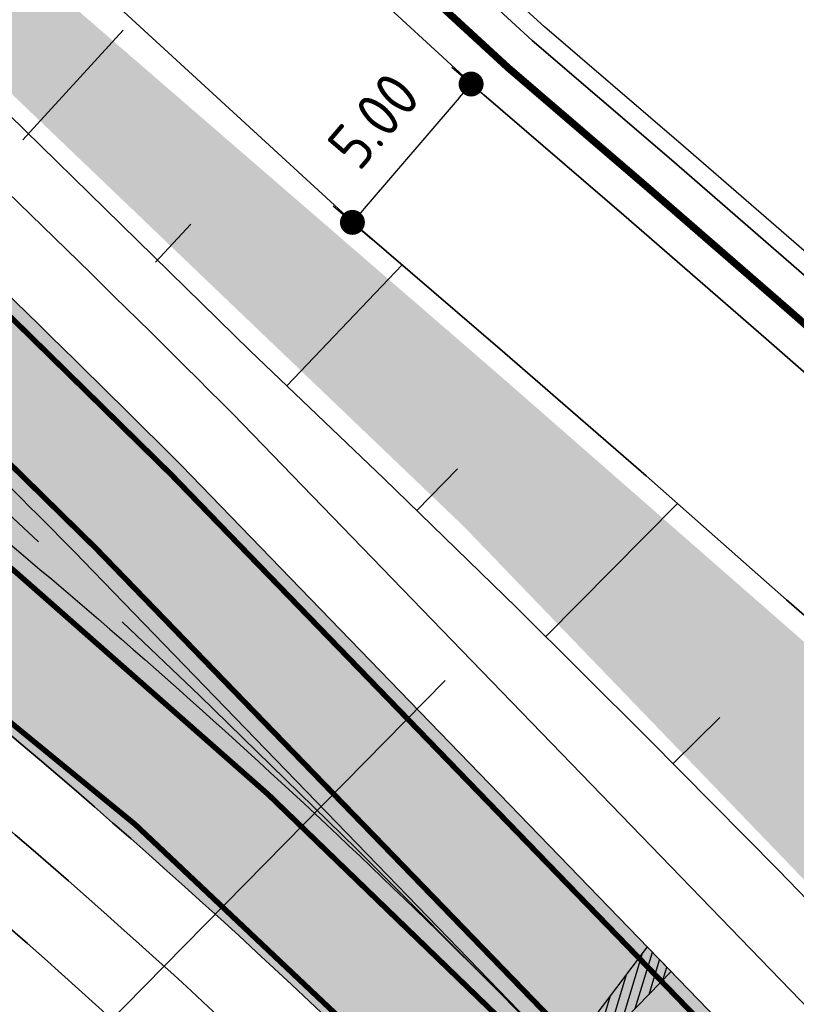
# Model space of a CAD drawing. Extents: x 100296 to 107772, y 404875 to 408930.
# Tile 67 of 97: x 101857 to 101879, y 407321 to 407348. Entities that reach past the tile are written whole.
import ezdxf

# ---------------------------------------------------------------- set-up
doc = ezdxf.new("R2010")
doc.units = 0
doc.linetypes.add('CENTER2', pattern=[28.575000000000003, 19.05, -3.175, 3.175, -3.175])
doc.linetypes.add('VW-3-3_STREEP', pattern=[6, 3, -3])
for name, color, linetype, lineweight in [('b-we-gw-taludarcering_kort-g', 2, 'Continuous', 18), ('b-we-gw-taludarcering_lang-g', 2, 'Continuous', 18), ('n-we-am_as_weg_hoofdrijbaan_cirkelboog-g', 1, 'CENTER2', 18), ('n-we-gw-grondwerk-g', 2, 'Continuous', 35), ('n-we-gw-grondwerk_watergang-g', 170, 'Continuous', 35), ('n-we-vh-verharding_asfalt-g', 7, 'Continuous', 35), ('n-we-vh-verharding_kantverharding-g', 3, 'Continuous', 35), ('n-we-vw-markering_langs_streep_33_015-g', 7, 'VW-3-3_STREEP', 35), ('n-we-vw-markering_langs_streep_doorgetrokken_015-g', 7, 'Continuous', 35)]:
    doc.layers.add(name, color=color, linetype=linetype, lineweight=lineweight)
for name, color, linetype in [('c3d-alignment_labeling', 7, 'Continuous'), ('n-xx-gw-waterlijn-gd', 161, 'Continuous'), ('TDNA----_main_road_asphalt', 251, 'Continuous'), ('TDNA----_verkanting', 250, 'Continuous'), ('TDNL----_bossages', 71, 'Continuous'), ('TDNL----_plangrens', 4, 'ENV-L14'), ('TDNL----_rotonde', 1, 'Continuous'), ('TDNL----_verkanting', 1, 'Continuous'), ('TDNM----_maatvoering', 7, 'Continuous')]:
    doc.layers.add(name, color=color, linetype=linetype)
doc.styles.add('ENV-P', font='ISOCP.SHX')
doc.linetypes.add('ENV-L14', pattern='A,12.5,-1.25,[144,env-shp.shx,S=0.125,R=0,X=0,Y=0.75],-1.25', length=15)
doc.dimstyles.new('ENVIRO1', dxfattribs={"dimtxt": 2.5, "dimasz": 1, "dimexe": 2.5, "dimexo": 2.5, "dimgap": 1.5, "dimtad": 1, "dimzin": 0, "dimdsep": 46, "dimtxsty": 'ENV-P', "dimblk": 'DIMENVIRO', "dimblk1": 'DOTENVIRO', "dimblk2": 'DOTENVIRO', "dimsah": 1, "dimcen": -3, "dimdle": 1.25, "dimse1": 1, "dimse2": 1, "dimclrd": 1, "dimclre": 1, "dimclrt": 2, "dimaunit": 1, "dimadec": 0, "dimazin": 0, "dimtfac": 0.9, "dimtix": 1, "dimtmove": 2, "dimatfit": 3, "dimldrblk": 'DOTENVIRO', "dimfxl": 1, "dimtolj": 1, "dimtzin": 0, "dimarcsym": 0})

# ---------------------------------------------------------------- blocks, each defined once
blk = doc.blocks.new('DOTENVIRO')
at = {"color": 0}
for p, q in [((5.684341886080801e-14, -1.404000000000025), (5.684341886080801e-14, 1.404000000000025)), ((-1, 0), (5.684341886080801e-14, 0))]:
    blk.add_line(p, q, dxfattribs=at)
blk.add_lwpolyline([(-0.3419999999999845, 0, 0.6839999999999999, 0.6839999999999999, 1), (0.3419999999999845, 0, 0.6839999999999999, 0.6839999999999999, 1)], format="xyseb", close=True, dxfattribs=at)
blk = doc.blocks.new('*D2889')
at = {"layer": 'TDNM----_maatvoering', "color": 1, "lineweight": -2, "transparency": 16777216}
blk.add_line((101869.2844550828, 407346.2344262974), (101866.6798020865, 407343.1986755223), dxfattribs=at)
at = {"layer": 'TDNM----_maatvoering', "color": 1, "lineweight": -2, "transparency": 16777216, "xscale": 0.5, "yscale": 0.5, "zscale": 0.5}
for p, rotation in [((101869.6100367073, 407346.6138951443), 49.37063661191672), ((101866.354220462, 407342.8192066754), 229.3706366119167)]:
    blk.add_blockref('DOTENVIRO', p, dxfattribs=dict(at, rotation=rotation))
at = {"layer": 'TDNM----_maatvoering', "color": 2, "transparency": 16777216, "insert": (101866.9385892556, 407345.6119003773), "char_height": 1.25, "attachment_point": 5, "rotation": 49.37063661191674, "style": 'ENV-P'}
blk.add_mtext('\\A1;5.00', dxfattribs=at)
blk = doc.blocks.new('DIMENVIRO')
at = {"color": 0}
for q in [(0, 0.5191081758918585), (0, -0.5191081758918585)]:
    blk.add_line((0, 0), q, dxfattribs=at)
at = {"color": 0, "linetype": 'ByBlock'}
blk.add_solid([(-1.00000000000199, -0.1666666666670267), (-1.00000000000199, 0.1666666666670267), (0, 0)], dxfattribs=at)

msp = doc.modelspace()

# ---------------------------------------------------------------- hatches: boundary and pattern name
at = {"layer": 'TDNA----_main_road_asphalt'}
h = msp.add_hatch(color=256, dxfattribs=at)
edge = h.paths.add_edge_path()
edge.add_arc((101468.9132242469, 406942.8695726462), 555.8083997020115, 45.040368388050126, 46.0386720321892, ccw=False)
edge.add_line((101861.6521114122, 407336.1622673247), (101878.2976641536, 407318.9601466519))
edge.add_arc((101662.7066201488, 407110.3444671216), 300.0000000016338, 42.912036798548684, 44.057952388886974, ccw=False)
edge.add_line((101882.4265828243, 407314.6068914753), (101885.5320064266, 407311.2664652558))
edge.add_line((101885.5320064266, 407311.2664652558), (101888.9248333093, 407307.5429023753))
edge.add_line((101888.9248333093, 407307.5429023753), (101892.279933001, 407303.7862950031))
edge.add_line((101892.279933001, 407303.7862950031), (101895.5975042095, 407300.0005820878))
edge.add_line((101895.5975042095, 407300.0005820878), (101898.8804621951, 407296.1890900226))
edge.add_line((101898.8804621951, 407296.1890900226), (101902.1319265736, 407292.354945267))
edge.add_line((101902.1319265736, 407292.354945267), (101905.3550778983, 407288.501193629))
edge.add_line((101905.3550778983, 407288.501193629), (101908.5531491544, 407284.6308081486))
edge.add_line((101908.5531491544, 407284.6308081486), (101911.7294175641, 407280.746697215))
edge.add_line((101911.7294175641, 407280.746697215), (101914.8871966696, 407276.8517128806))
edge.add_line((101914.8871966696, 407276.8517128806), (101918.0298286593, 407272.948659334))
edge.add_line((101918.0298286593, 407272.948659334), (101921.1606768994, 407269.0403014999))
edge.add_line((101921.1606768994, 407269.0403014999), (101924.2831186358, 407265.1293737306))
edge.add_line((101924.2831186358, 407265.1293737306), (101927.4005500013, 407261.2185715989))
edge.add_line((101927.4005500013, 407261.2185715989), (101930.5167936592, 407257.3084532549))
edge.add_line((101930.5167936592, 407257.3084532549), (101933.6330373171, 407253.3983349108))
edge.add_line((101933.6330373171, 407253.3983349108), (101936.7492809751, 407249.4882165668))
edge.add_line((101936.7492809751, 407249.4882165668), (101939.865524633, 407245.5780982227))
edge.add_line((101939.865524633, 407245.5780982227), (101942.9817682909, 407241.6679798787))
edge.add_line((101942.9817682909, 407241.6679798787), (101946.0980119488, 407237.7578615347))
edge.add_line((101946.0980119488, 407237.7578615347), (101949.2142556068, 407233.8477431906))
edge.add_line((101949.2142556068, 407233.8477431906), (101952.3304992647, 407229.9376248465))
edge.add_line((101952.3304992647, 407229.9376248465), (101955.4467429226, 407226.0275065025))
edge.add_line((101955.4467429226, 407226.0275065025), (101958.5629865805, 407222.1173881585))
edge.add_line((101958.5629865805, 407222.1173881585), (101961.6792302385, 407218.2072698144))
edge.add_line((101961.6792302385, 407218.2072698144), (101964.7954738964, 407214.2971514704))
edge.add_line((101964.7954738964, 407214.2971514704), (101967.9117175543, 407210.3870331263))
edge.add_line((101967.9117175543, 407210.3870331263), (101971.0279612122, 407206.4769147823))
edge.add_line((101971.0279612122, 407206.4769147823), (101974.1442048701, 407202.5667964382))
edge.add_line((101974.1442048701, 407202.5667964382), (101977.2604485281, 407198.6566780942))
edge.add_line((101977.2604485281, 407198.6566780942), (101980.376692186, 407194.7465597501))
edge.add_line((101980.376692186, 407194.7465597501), (101983.4929358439, 407190.836441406))
edge.add_line((101983.4929358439, 407190.836441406), (101986.6091795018, 407186.926323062))
edge.add_line((101986.6091795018, 407186.926323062), (101989.7254231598, 407183.016204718))
edge.add_line((101989.7254231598, 407183.016204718), (101992.8416668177, 407179.1060863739))
edge.add_line((101992.8416668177, 407179.1060863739), (101995.9579104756, 407175.1959680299))
edge.add_line((101995.9579104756, 407175.1959680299), (101999.0741541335, 407171.2858496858))
edge.add_line((101999.0741541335, 407171.2858496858), (102002.1903977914, 407167.3757313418))
edge.add_line((102002.1903977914, 407167.3757313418), (102005.3066414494, 407163.4656129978))
edge.add_line((102005.3066414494, 407163.4656129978), (102006.7642338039, 407161.6366935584))
edge.add_line((102006.7642338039, 407161.6366935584), (102008.2891799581, 407162.852028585))
edge.add_line((102008.2891799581, 407162.852028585), (102009.9478312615, 407160.7708296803))
edge.add_line((102009.9478312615, 407160.7708296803), (102013.0640749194, 407156.8607113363))
edge.add_line((102013.0640749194, 407156.8607113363), (102016.1803185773, 407152.9505929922))
edge.add_line((102016.1803185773, 407152.9505929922), (102019.2965622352, 407149.0404746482))
edge.add_line((102019.2965622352, 407149.0404746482), (102022.4128058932, 407145.1303563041))
edge.add_line((102022.4128058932, 407145.1303563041), (102025.5290495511, 407141.22023796))
edge.add_line((102025.5290495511, 407141.22023796), (102028.645293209, 407137.310119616))
edge.add_line((102028.645293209, 407137.310119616), (102031.7615368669, 407133.400001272))
edge.add_line((102031.7615368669, 407133.400001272), (102034.8777805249, 407129.4898829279))
edge.add_line((102034.8777805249, 407129.4898829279), (102037.9940241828, 407125.5797645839))
edge.add_line((102037.9940241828, 407125.5797645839), (102038.5990122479, 407124.8206535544))
edge.add_line((102038.5990122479, 407124.8206535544), (102037.0740660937, 407123.6053185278))
edge.add_line((102037.0740660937, 407123.6053185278), (102029.6839424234, 407117.7156180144))
edge.add_line((102029.6839424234, 407117.7156180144), (102025.9627107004, 407122.3848473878))
edge.add_line((102025.9627107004, 407122.3848473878), (102022.8464670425, 407126.2949657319))
edge.add_line((102022.8464670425, 407126.2949657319), (102019.7302233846, 407130.205084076))
edge.add_line((102019.7302233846, 407130.205084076), (102016.6139797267, 407134.11520242))
edge.add_line((102016.6139797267, 407134.11520242), (102013.4977360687, 407138.025320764))
edge.add_line((102013.4977360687, 407138.025320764), (102010.3814924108, 407141.9354391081))
edge.add_line((102010.3814924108, 407141.9354391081), (102007.2652487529, 407145.8455574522))
edge.add_line((102007.2652487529, 407145.8455574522), (102004.149005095, 407149.7556757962))
edge.add_line((102004.149005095, 407149.7556757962), (102001.032761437, 407153.6657941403))
edge.add_line((102001.032761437, 407153.6657941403), (101999.3741101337, 407155.746993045))
edge.add_line((101999.3741101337, 407155.746993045), (102000.8990562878, 407156.9623280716))
edge.add_line((102000.8990562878, 407156.9623280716), (101999.4414639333, 407158.7912475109))
edge.add_line((101999.4414639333, 407158.7912475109), (101996.3252202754, 407162.7013658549))
edge.add_line((101996.3252202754, 407162.7013658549), (101993.2089766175, 407166.611484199))
edge.add_line((101993.2089766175, 407166.611484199), (101990.0927329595, 407170.5216025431))
edge.add_line((101990.0927329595, 407170.5216025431), (101986.9764893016, 407174.4317208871))
edge.add_line((101986.9764893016, 407174.4317208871), (101983.8602456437, 407178.3418392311))
edge.add_line((101983.8602456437, 407178.3418392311), (101980.7440019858, 407182.2519575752))
edge.add_line((101980.7440019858, 407182.2519575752), (101977.6277583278, 407186.1620759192))
edge.add_line((101977.6277583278, 407186.1620759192), (101974.5115146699, 407190.0721942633))
edge.add_line((101974.5115146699, 407190.0721942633), (101971.395271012, 407193.9823126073))
edge.add_line((101971.395271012, 407193.9823126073), (101968.2790273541, 407197.8924309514))
edge.add_line((101968.2790273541, 407197.8924309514), (101965.1627836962, 407201.8025492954))
edge.add_line((101965.1627836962, 407201.8025492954), (101962.0465400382, 407205.7126676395))
edge.add_line((101962.0465400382, 407205.7126676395), (101958.9302963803, 407209.6227859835))
edge.add_line((101958.9302963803, 407209.6227859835), (101955.8140527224, 407213.5329043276))
edge.add_line((101955.8140527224, 407213.5329043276), (101952.6978090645, 407217.4430226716))
edge.add_line((101952.6978090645, 407217.4430226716), (101949.5815654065, 407221.3531410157))
edge.add_line((101949.5815654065, 407221.3531410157), (101946.4653217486, 407225.2632593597))
edge.add_line((101946.4653217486, 407225.2632593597), (101943.3490780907, 407229.1733777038))
edge.add_line((101943.3490780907, 407229.1733777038), (101940.2328344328, 407233.0834960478))
edge.add_line((101940.2328344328, 407233.0834960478), (101937.1165907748, 407236.9936143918))
edge.add_line((101937.1165907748, 407236.9936143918), (101934.0003471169, 407240.9037327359))
edge.add_line((101934.0003471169, 407240.9037327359), (101930.884103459, 407244.81385108))
edge.add_line((101930.884103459, 407244.81385108), (101927.7678598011, 407248.723969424))
edge.add_line((101927.7678598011, 407248.723969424), (101924.6516161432, 407252.634087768))
edge.add_line((101924.6516161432, 407252.634087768), (101921.5353724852, 407256.5442061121))
edge.add_line((101921.5353724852, 407256.5442061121), (101918.4195307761, 407260.453014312))
edge.add_line((101918.4195307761, 407260.453014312), (101915.3027025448, 407264.3569120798))
edge.add_line((101915.3027025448, 407264.3569120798), (101912.1815358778, 407268.2531858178))
edge.add_line((101912.1815358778, 407268.2531858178), (101909.0526848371, 407272.139126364))
edge.add_line((101909.0526848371, 407272.139126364), (101905.9128303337, 407276.0120047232))
edge.add_line((101905.9128303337, 407276.0120047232), (101902.7586872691, 407279.8690635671))
edge.add_line((101902.7586872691, 407279.8690635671), (101899.5870117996, 407283.7075088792))
edge.add_line((101899.5870117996, 407283.7075088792), (101896.3946087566, 407287.5245017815))
edge.add_line((101896.3946087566, 407287.5245017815), (101893.1783392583, 407291.3171505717))
edge.add_line((101893.1783392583, 407291.3171505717), (101889.9351285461, 407295.0825030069))
edge.add_line((101889.9351285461, 407295.0825030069), (101886.6619740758, 407298.8175388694))
edge.add_line((101886.6619740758, 407298.8175388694), (101883.3558566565, 407302.51930814))
edge.add_line((101883.3558566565, 407302.51930814), (101880.0135433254, 407306.1874333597))
edge.add_line((101880.0135433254, 407306.1874333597), (101876.6347164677, 407309.8219525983))
edge.add_line((101876.6347164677, 407309.8219525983), (101874.5561754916, 407312.0134269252))
edge.add_line((101874.5561754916, 407312.0134269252), (101873.2197139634, 407313.4225024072))
edge.add_line((101873.2197139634, 407313.4225024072), (101869.8691717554, 407316.8850747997))
edge.add_arc((101728.0743754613, 407175.838147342), 200.0000000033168, 44.84850315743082, 53.13591796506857)
edge.add_line((101848.0581345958, 407335.8503267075), (101854.7402366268, 407342.9451826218))
at = {"layer": 'TDNA----_verkanting'}
h = msp.add_hatch(dxfattribs=at)
h.set_pattern_fill('ANSI31', color=256, scale=2, angle=28.04808998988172)
h.set_pattern_definition([(73.04808998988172, (-114256.5574832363, 47290.62288516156), (-0.2391374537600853, 0.07289223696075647), [])])
h.paths.add_polyline_path([(101875.09803108, 407322.2667640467), (101874.4430006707, 407322.9436963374), (101869.8691717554, 407316.8850747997)])
at = {"layer": 'TDNL----_bossages'}
h = msp.add_hatch(dxfattribs=at)
h.set_pattern_fill('ENV-A30', color=256)
h.set_pattern_definition([(45, (0, 0), (-0.6222539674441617, 0.6222539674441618), []), (45, (0, 3.1112698), (-3.111269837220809, 3.11126983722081), [1, -0.6]), (17, (0, 0), (0.5157491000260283, 1.596552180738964), [0, -1.632, -0.924, 0, -1.344]), (48, (0, 0), (-0.3683115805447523, 1.623436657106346), [0, -1.616, 0, -1.648, 0, -1.328]), (71, (0, 0), (-0.9582315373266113, 1.345261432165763), [0, -1.6, 0, -0.9599999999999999, -1.316])])
h.paths.add_polyline_path([(102031.3287324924, 407181.4607380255), (102018.9881511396, 407195.119829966), (101999.3361914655, 407215.3022859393), (101969.3047839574, 407244.1227617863), (101922.1782135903, 407290.2572156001), (101894.7498064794, 407317.3025314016), (101870.4163352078, 407338.6014579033), (101857.595247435, 407349.6944907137), (101847.5599620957, 407359.9391842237), (101844.0524651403, 407363.0683608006), (101845.1602108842, 407357.8515427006), (101855.6832966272, 407347.6108826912), (101869.4143728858, 407334.4726927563), (101891.0953360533, 407311.968130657), (101907.5611985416, 407293.0553951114), (101919.0906443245, 407279.1069268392), (101937.5841561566, 407256.1437429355), (101957.7578425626, 407230.8694652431), (101978.8605838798, 407204.4297049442), (102006.8017261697, 407168.609484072), (102010.9232156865, 407165.1149229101), (102028.3622241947, 407170.3239019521), (102031.0852564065, 407175.0119789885), (102031.7805309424, 407179.4106796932)])

# ---------------------------------------------------------------- linework, layer by layer
at = {"layer": 'b-we-gw-taludarcering_kort-g'}
for p, q in [((101861.9233435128, 407342.7705336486), (101860.9483825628, 407341.7278384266)), ((101869.238543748, 407336.0621300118), (101868.1226560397, 407334.9155657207)), ((101876.4305124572, 407329.2384016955), (101875.1518735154, 407327.9761310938))]:
    msp.add_line(p, q, dxfattribs=at)
at = {"layer": 'b-we-gw-taludarcering_lang-g'}
for p, q in [((101860.0616426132, 407348.0882844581), (101857.308567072, 407345.0842824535)), ((101867.7147098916, 407341.6519162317), (101864.5533430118, 407338.3379747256)), ((101875.2731510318, 407335.1045349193), (101871.6557568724, 407331.4613061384))]:
    msp.add_line(p, q, dxfattribs=at)
at = {"layer": 'c3d-alignment_labeling'}
msp.add_line((101823.3281804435, 407283.9030572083), (101868.8950928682, 407330.2566600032), dxfattribs=at)
at = {"layer": 'n-we-am_as_weg_hoofdrijbaan_cirkelboog-g', "flags": 128}
msp.add_lwpolyline([(101552.9128736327, 407468.6758614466, -0.193345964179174), (101887.2322361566, 407303.8166920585)], format="xyb", dxfattribs=at)
at = {"layer": 'n-we-gw-grondwerk-g'}
for p, q in [((101845.6782386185, 407361.8349500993), (101866.6381600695, 407342.5755884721)), ((101866.6381600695, 407342.5755884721), (101870.5326598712, 407339.2341347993)), ((101870.5326598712, 407339.2341347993), (101874.4090789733, 407335.8658423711)), ((101874.4090789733, 407335.8658423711), (101878.2651632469, 407332.4683645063)), ((101878.2651632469, 407332.4683645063), (101882.1362300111, 407329.0762545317))]:
    msp.add_line(p, q, dxfattribs=at)
at = {"layer": 'n-we-gw-grondwerk-g', "flags": 128}
msp.add_lwpolyline([(101843.2217834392, 407359.2032533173), (101863.5446917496, 407339.3001874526), (101867.2189505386, 407335.79509238), (101870.8579752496, 407332.2534305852), (101874.4614019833, 407328.6755562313), (101878.0288703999, 407325.061827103), (101881.5600237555, 407321.4126045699)], dxfattribs=at)
msp.add_lwpolyline([(101788.5652816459, 407327.4771552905), (101800.1872084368, 407340.7671291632, -0.2584488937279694), (101807.6256245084, 407343.4518846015, 0.1161578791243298), (101820.903314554, 407344.4053582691, -0.2242488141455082), (101830.3432954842, 407343.0914023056), (101836.6079126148, 407339.1079781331, -0.05019061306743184), (101867.4581740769, 407313.5660174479), (101866.823247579, 407314.2091772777), (101870.2740842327, 407310.6429569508), (101871.6105457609, 407309.2338814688)], format="xyb", dxfattribs=at)
at = {"layer": 'n-we-gw-grondwerk_watergang-g'}
for p, q in [((101875.1074285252, 407344.5324337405), (101871.2866914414, 407347.8105995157)), ((101869.9585396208, 407346.3148820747), (101873.8003517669, 407343.0186340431)), ((101879.0185659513, 407341.1339739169), (101875.1074285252, 407344.5324337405)), ((101873.8003517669, 407343.0186340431), (101877.7015696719, 407339.6287934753)), ((101877.7015696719, 407339.6287934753), (101881.5654856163, 407336.224415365))]:
    msp.add_line(p, q, dxfattribs=at)
at = {"layer": 'n-we-gw-grondwerk_watergang-g', "flags": 128}
for points in [[(101793.4874190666, 407410.1761524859, 0.1799384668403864), (101796.1574451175, 407410.0345060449, -0.410751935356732), (101851.894606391, 407387.7825676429, -0.02559283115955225), (101852.6852839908, 407385.6609891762, -0.121934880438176), (101854.3255899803, 407365.2349554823, 0.252732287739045), (101855.2562360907, 407362.5404417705), (101871.2866914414, 407347.8105995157)], [(101792.6919110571, 407408.341168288, 0.1847139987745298), (101796.8569977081, 407408.1587995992, -0.4113392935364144), (101850.060100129, 407386.985949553, -0.02576086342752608), (101850.7830483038, 407385.0430744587, -0.1220437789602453), (101852.3519508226, 407365.5586041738, 0.2527322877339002), (101853.9030276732, 407361.0677479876), (101869.9585396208, 407346.3148820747)]]:
    msp.add_lwpolyline(points, format="xyb", dxfattribs=at)
at = {"layer": 'n-we-vh-verharding_asfalt-g', "flags": 128}
for points in [[(101840.4582713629, 407356.2425944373), (101841.7952250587, 407357.7300603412, -0.01314212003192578), (101863.0774720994, 407337.5653497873), (101879.7349377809, 407320.3509178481, -0.002057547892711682), (101881.4559588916, 407318.5576434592, -0.002057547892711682)], [(101832.5610700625, 407346.4802038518), (101831.4658727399, 407344.8067216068), (101836.4989104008, 407341.5128896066, -0.05216752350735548), (101868.4415171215, 407315.4843629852, -0.05216752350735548)]]:
    msp.add_lwpolyline(points, format="xyb", dxfattribs=at)
at = {"layer": 'n-we-vh-verharding_kantverharding-g', "flags": 128}
for points in [[(101840.4582713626, 407356.2425944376, -0.01313442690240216), (101861.6521114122, 407336.1622673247), (101878.2976641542, 407318.9601466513, -0.005000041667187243), (101882.4265828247, 407314.6068914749)], [(101832.5610700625, 407346.4802038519), (101837.5941077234, 407343.1863718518, -0.05313701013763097), (101870.4038038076, 407316.3455629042), (101869.7688773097, 407316.9887227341), (101873.2197139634, 407313.4225024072), (101874.5561754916, 407312.0134269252)]]:
    msp.add_lwpolyline(points, format="xyb", dxfattribs=at)
at = {"layer": 'n-we-vw-markering_langs_streep_33_015-g', "const_width": 0.15, "flags": 128}
for points in [[(101840.2075925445, 407355.9636945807, -0.01313297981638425), (101861.3848586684, 407335.8991868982), (101878.0281753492, 407318.6993770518, -0.005566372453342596), (101879.725687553, 407316.9165382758), (101881.8287442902, 407314.6992161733), (101885.2560832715, 407311.0125136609), (101888.6463844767, 407307.2917226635), (101891.9990350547, 407303.5378571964), (101895.3143854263, 407299.7546781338), (101898.5953560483, 407295.9454930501), (101901.8450606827, 407292.1134230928), (101905.0666745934, 407288.2615093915), (101908.2634260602, 407284.3927209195), (101911.4385882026, 407280.5099625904), (101914.595471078, 407276.6160835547), (101917.7374140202, 407272.7138856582), (101920.8677781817, 407268.8061320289), (101923.9899392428, 407264.8955557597), (101927.1072911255, 407260.9848533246), (101930.2235347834, 407257.0747349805), (101933.3397784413, 407253.1646166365), (101936.4560220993, 407249.2544982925), (101939.5722657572, 407245.3443799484), (101942.6885094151, 407241.4342616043), (101945.804753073, 407237.5241432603), (101948.920996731, 407233.6140249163), (101952.0372403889, 407229.7039065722), (101955.1534840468, 407225.7937882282), (101958.2697277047, 407221.8836698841), (101961.3859713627, 407217.9735515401), (101964.5022150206, 407214.063433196), (101967.6184586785, 407210.153314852), (101970.7347023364, 407206.2431965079), (101973.8509459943, 407202.3330781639), (101976.9671896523, 407198.4229598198), (101980.0834333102, 407194.5128414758), (101983.1996769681, 407190.6027231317), (101986.315920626, 407186.6926047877), (101989.432164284, 407182.7824864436), (101992.5484079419, 407178.8723680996), (101995.6646515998, 407174.9622497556), (101998.7808952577, 407171.0521314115), (102001.8971389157, 407167.1420130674), (102005.0133825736, 407163.2318947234), (102006.4709749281, 407161.4029752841), (102008.1296262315, 407159.3217763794), (102011.2458698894, 407155.4116580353), (102014.3621135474, 407151.5015396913), (102017.4783572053, 407147.5914213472), (102020.5946008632, 407143.6813030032), (102023.7108445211, 407139.7711846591), (102026.827088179, 407135.8610663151), (102029.943331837, 407131.950947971), (102033.0595754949, 407128.040829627), (102036.1758191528, 407124.130711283), (102036.7808072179, 407123.3716002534), (102039.2920628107, 407120.2205929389), (102042.4083064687, 407116.3104745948), (102045.5245501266, 407112.4003562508), (102048.6407937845, 407108.4902379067), (102051.7570374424, 407104.5801195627), (102054.8732811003, 407100.6700012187), (102057.9895247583, 407096.7598828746), (102061.1057684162, 407092.8497645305), (102064.2220120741, 407088.9396461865), (102067.338255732, 407085.0295278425), (102070.45449939, 407081.1194094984), (102073.5707430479, 407077.2092911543), (102076.6869867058, 407073.2991728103), (102079.8032303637, 407069.3890544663), (102082.9194740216, 407065.4789361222), (102086.0357176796, 407061.5688177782), (102089.1519613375, 407057.6586994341), (102092.2682049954, 407053.7485810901), (102095.3844486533, 407049.8384627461), (102098.5006923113, 407045.928344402), (102101.6169359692, 407042.0182260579), (102104.7331796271, 407038.1081077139), (102107.849423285, 407034.1979893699), (102110.965666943, 407030.2878710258), (102114.0819106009, 407026.3777526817), (102117.1981542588, 407022.4676343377), (102120.3143979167, 407018.5575159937), (102123.4306415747, 407014.6473976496), (102126.5468852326, 407010.7372793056), (102129.6631288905, 407006.8271609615), (102132.7793725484, 407002.9170426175), (102135.8956162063, 406999.0069242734), (102139.0118598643, 406995.0968059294), (102142.1281035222, 406991.1866875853), (102145.2443471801, 406987.2765692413), (102148.360590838, 406983.3664508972), (102151.476834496, 406979.4563325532), (102154.5930781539, 406975.5462142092), (102157.7093218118, 406971.6360958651), (102160.8255654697, 406967.725977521), (102163.9418091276, 406963.815859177), (102167.0584817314, 406959.9046884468), (102170.1743443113, 406955.9856428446), (102173.2825988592, 406952.0527040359), (102176.3759767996, 406948.1002282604), (102179.4471027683, 406944.1226540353), (102182.4884646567, 406940.1145434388), (102185.4923848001, 406936.0706246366), (102188.4509927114, 406931.9858359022), (102191.3561997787, 406927.8553713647), (102194.1994303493, 406923.675379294), (102196.9732756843, 406919.4479859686), (102199.6762824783, 406915.1749511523), (102202.3076999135, 406910.8574617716), (102204.8667970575, 406906.4967171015), (102207.3528630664, 406902.0939284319), (102209.7652073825, 406897.6503187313), (102212.1031599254, 406893.1671223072), (102214.366071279, 406888.6455844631), (102216.5533128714, 406884.0869611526), (102218.6642771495, 406879.4925186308), (102220.6983777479, 406874.863533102), (102222.6550496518, 406870.2012903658), (102224.5337493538, 406865.5070854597), (102226.3339550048, 406860.7822222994), (102228.0551665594, 406856.0280133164), (102229.6969059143, 406851.2457790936), (102231.2587170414, 406846.4368479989), (102232.7401661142, 406841.6025558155), (102234.1408416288, 406836.7442453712), (102235.4603233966, 406831.8635659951), (102236.7004064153, 406826.9669499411), (102237.8690519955, 406822.0591191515), (102238.9751724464, 406817.1431273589), (102240.027735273, 406812.2216852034), (102240.4531517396, 406810.1433776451, 0.006105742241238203), (102242.0128895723, 406802.9753357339), (102246.287882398, 406784.4223148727, 0.01757958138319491), (102248.1129134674, 406777.6063997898), (102250.8506810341, 406769.2555834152)], [(101832.7664195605, 407346.7939817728), (101837.7994572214, 407343.5001497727, -0.05341328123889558), (101870.7237025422, 407316.5412406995), (101873.4905066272, 407313.6819245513), (101874.8282550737, 407312.2714854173), (101876.9080863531, 407310.0786506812), (101880.2894664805, 407306.4413849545), (101883.6343054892, 407302.7704878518), (101886.9428720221, 407299.0659766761), (101890.2182473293, 407295.3284069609), (101893.4634454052, 407291.5607475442), (101896.6814746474, 407287.7660239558), (101899.8754151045, 407283.9471931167), (101903.0484103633, 407280.1071507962), (101906.2036596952, 407276.2487393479), (101909.3444104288, 407272.3747556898), (101912.4739505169, 407268.4879594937), (101915.5956012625, 407264.5910815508), (101918.7127101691, 407260.6868322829), (101921.828631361, 407256.7779243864), (101924.9448750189, 407252.8678060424), (101928.0611186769, 407248.9576876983), (101931.1773623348, 407245.0475693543), (101934.2936059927, 407241.1374510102), (101937.4098496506, 407237.2273326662), (101940.5260933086, 407233.3172143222), (101943.6423369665, 407229.4070959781), (101946.7585806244, 407225.496977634), (101949.8748242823, 407221.58685929), (101952.9910679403, 407217.676740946), (101956.1073115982, 407213.7666226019), (101959.2235552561, 407209.8565042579), (101962.339798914, 407205.9463859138), (101965.456042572, 407202.0362675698), (101968.5722862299, 407198.1261492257), (101971.6885298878, 407194.2160308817), (101974.8047735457, 407190.3059125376), (101977.9210172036, 407186.3957941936), (101981.0372608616, 407182.4856758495), (101984.1535045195, 407178.5755575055), (101987.2697481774, 407174.6654391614), (101990.3859918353, 407170.7553208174), (101993.5022354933, 407166.8452024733), (101996.6184791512, 407162.9350841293), (101999.7347228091, 407159.0249657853), (102001.1923151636, 407157.1960463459), (102002.850966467, 407155.1148474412), (102005.9672101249, 407151.2047290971), (102009.0834537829, 407147.2946107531), (102012.1996974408, 407143.3844924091), (102015.3159410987, 407139.474374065), (102018.4321847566, 407135.5642557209), (102021.5484284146, 407131.6541373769), (102024.6646720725, 407127.7440190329), (102027.7809157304, 407123.8339006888), (102030.8971593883, 407119.9237823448), (102031.5021474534, 407119.1646713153), (102034.0134030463, 407116.0136640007), (102037.1296467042, 407112.1035456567), (102040.2458903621, 407108.1934273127), (102043.36213402, 407104.2833089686), (102046.478377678, 407100.3731906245), (102049.5946213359, 407096.4630722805), (102052.7108649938, 407092.5529539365), (102055.8271086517, 407088.6428355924), (102058.9433523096, 407084.7327172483), (102062.0595959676, 407080.8225989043), (102065.1758396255, 407076.9124805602), (102068.2920832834, 407073.0023622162), (102071.4083269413, 407069.0922438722), (102074.5245705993, 407065.1821255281), (102077.6408142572, 407061.272007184), (102080.7570579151, 407057.36188884), (102083.873301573, 407053.451770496), (102086.9895452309, 407049.5416521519), (102090.1057888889, 407045.6315338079), (102093.2220325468, 407041.7214154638), (102096.3382762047, 407037.8112971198), (102099.4545198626, 407033.9011787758), (102102.5707635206, 407029.9910604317), (102105.6870071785, 407026.0809420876), (102108.8032508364, 407022.1708237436), (102111.9194944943, 407018.2607053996), (102115.0357381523, 407014.3505870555), (102118.1519818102, 407010.4404687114), (102121.2682254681, 407006.5303503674), (102124.384469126, 407002.6202320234), (102127.5007127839, 406998.7101136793), (102130.6169564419, 406994.7999953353), (102133.7332000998, 406990.8898769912), (102136.8494437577, 406986.9797586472), (102139.9656874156, 406983.0696403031), (102143.0819310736, 406979.1595219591), (102146.1981747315, 406975.249403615), (102149.3144183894, 406971.339285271), (102152.4306620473, 406967.4291669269), (102155.5469057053, 406963.5190485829), (102158.6631493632, 406959.6089302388), (102161.7784631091, 406955.6994651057), (102164.8859281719, 406951.7909849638), (102167.978173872, 406947.8783088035), (102171.0480429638, 406943.9558801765), (102174.0883255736, 406940.0182652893), (102177.0917303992, 406936.0601927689), (102180.0508573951, 406932.0765941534), (102182.9581723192, 406928.062645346), (102185.8059835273, 406924.0138092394), (102188.5869278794, 406919.925403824), (102191.2990560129, 406915.7920686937), (102193.941921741, 406911.6141075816), (102196.5147909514, 406907.3926810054), (102199.0169489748, 406903.1289615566), (102201.4477007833, 406898.8241335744), (102203.8063711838, 406894.4793928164), (102206.0923050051, 406890.0959461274), (102208.3048672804, 406885.675011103), (102210.4434434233, 406881.2178157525), (102212.5074393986, 406876.725598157), (102214.4962818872, 406872.1996061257), (102216.4094184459, 406867.6410968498), (102218.2463176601, 406863.0513365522), (102220.0064692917, 406858.431600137), (102221.6893844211, 406853.7831708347), (102223.2945955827, 406849.1073398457), (102224.8216568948, 406844.4054059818), (102226.2701441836, 406839.6786753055), (102227.6396551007, 406834.9284607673), (102228.9299288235, 406830.1558052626), (102230.1448322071, 406825.3585511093), (102231.2925761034, 406820.5384400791), (102232.3815960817, 406815.6983953), (102233.4203514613, 406810.8414847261), (102233.4204261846, 406810.8411353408), (102233.4566167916, 406810.664330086, -0.01468118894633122), (102236.4844423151, 406793.2905472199), (102238.3880741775, 406780.086373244, -0.003491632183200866), (102238.5784183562, 406778.69748245), (102239.8582013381, 406767.1849187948)]]:
    msp.add_lwpolyline(points, format="xyb", dxfattribs=at)
at = {"layer": 'n-we-vw-markering_langs_streep_doorgetrokken_015-g', "const_width": 0.15, "flags": 128}
for points in [[(101833.8536396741, 407357.4550827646, -0.02200359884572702), (101859.318145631, 407333.8790358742), (101876.2778657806, 407316.3522431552), (101877.6288993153, 407314.9278039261)], [(101830.6756531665, 407353.6336360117), (101849.8127721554, 407339.0822812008, -0.03492555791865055), (101870.7271693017, 407320.6654457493), (101872.1038742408, 407319.2708885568), (101875.5774154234, 407315.6812045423), (101876.925111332, 407314.2602842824)]]:
    msp.add_lwpolyline(points, format="xyb", dxfattribs=at)
at = {"layer": 'n-xx-gw-waterlijn-gd', "ltscale": 0.1, "const_width": 0.2}
msp.add_lwpolyline([(101882.2255500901, 407336.9756255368), (101878.3600678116, 407340.3813836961), (101874.4538901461, 407343.7755338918), (101870.6226155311, 407347.0627407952), (101854.5796318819, 407361.8040948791, -0.2527322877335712), (101853.3387704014, 407365.3967798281, 0.121987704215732), (101851.7341835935, 407385.3519827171, 0.02567336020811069), (101850.9773576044, 407387.3842487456, 0.4110564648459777), (101796.5048677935, 407409.0956807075, -0.1826834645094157)], format="xyb", dxfattribs=at)
at = {"layer": 'TDNL----_plangrens', "flags": 128}
msp.add_lwpolyline([(100739.2868531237, 407413.0773053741, -0.1432469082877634), (100723.7505059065, 407449.3200165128, -0.2568120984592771), (100723.9835513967, 407450.242528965), (100744.9920477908, 407466.2935291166, -0.1251981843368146), (100746.6634251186, 407466.9877947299), (100748.1899174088, 407467.1455317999, -0.01662278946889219), (100754.0056960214, 407467.4961851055), (100782.8030322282, 407465.5632297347), (100787.8641580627, 407465.3278006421), (100792.8370493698, 407465.0799898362), (100797.811689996, 407464.8174513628), (100802.7858689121, 407464.5411216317), (100807.7589475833, 407464.2499274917), (100812.7317610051, 407463.9438225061), (100817.6680972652, 407463.6251443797), (100822.5624550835, 407463.2468726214), (100827.4874784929, 407462.7971868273), (100832.4530212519, 407462.323053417), (100837.4226759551, 407461.8336265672), (100842.4600490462, 407461.3224250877), (100847.5447173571, 407460.8846589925), (100852.5621043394, 407460.4996338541), (100857.533290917, 407460.1032007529), (100862.5042160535, 407459.6918343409), (100867.2382117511, 407459.2858319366), (100871.9553312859, 407458.5639368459), (100877.078042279, 407457.7462141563), (100882.1363853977, 407457.1618671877), (100887.2161081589, 407456.4459117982), (100892.3942575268, 407455.9770318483), (100897.3752654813, 407455.5257063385), (100902.3451225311, 407455.0603486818), (100907.3147194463, 407454.5799719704), (100912.2604228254, 407454.086932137), (100917.178769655, 407453.5502276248), (100922.0474471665, 407452.9690408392), (100926.8478419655, 407452.2864379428), (100931.7183452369, 407451.4539315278), (100936.7456725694, 407450.5791563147), (100941.7869863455, 407449.776890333), (100946.8921338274, 407448.9683506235), (100952.1632787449, 407448.3001682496), (100957.3130568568, 407447.8805397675), (100962.2599555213, 407447.4627667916), (100966.9927298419, 407447.0181454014), (100971.6817808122, 407446.291575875), (100976.5814389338, 407445.4305197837), (100981.545518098, 407444.5437624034), (100986.5249101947, 407443.6402677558), (100991.5265217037, 407442.7400149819), (100992.3333587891, 407435.38393353), (101010.6455710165, 407439.3630608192), (101044.608, 407446.751), (101045.548, 407451.865), (101045.7354354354, 407470.8379496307), (101152.2257843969, 407468.5625046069), (101153.7960364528, 407444.8260170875, -0.02213634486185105), (101223.7604701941, 407453.4844729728, -0.0320152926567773), (101250.5344253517, 407454.5246229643), (101283.1644786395, 407454.7245967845), (101303.2885377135, 407454.8723369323), (101377.7011879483, 407457.6710294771), (101383.5089184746, 407454.8009643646), (101393.9781071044, 407453.974314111, 0.01091316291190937), (101394.4342178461, 407453.9295895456), (101414.3606890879, 407452.4138897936), (101422.6562773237, 407452.0257574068), (101432.620022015, 407451.5395023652), (101442.5110057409, 407451.0191673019), (101452.4179969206, 407450.3344773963), (101462.4607899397, 407449.6344693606), (101472.5223603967, 407449.0541699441), (101482.5245291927, 407448.4987364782), (101492.4849881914, 407447.9379462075), (101497.4547572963, 407447.6349291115), (101502.4503100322, 407447.3324351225), (101507.4178843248, 407447.0408123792), (101512.3472164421, 407446.7396753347), (101517.2551360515, 407446.423848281), (101522.1406321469, 407446.0899934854), (101527.001880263, 407445.7337952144), (101531.8384783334, 407445.3509116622), (101536.6499650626, 407444.937429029), (101541.4354322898, 407444.4895336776), (101546.1914001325, 407444.003742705), (101550.8870594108, 407443.4773872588), (101555.4986560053, 407442.8825057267), (101560.0952950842, 407442.1788330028), (101564.7255050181, 407441.3903345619), (101569.3554112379, 407440.5346323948), (101573.9628026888, 407439.6157972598), (101578.5586664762, 407438.6239808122), (101583.1819581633, 407437.5629141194), (101587.7868530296, 407436.4731342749), (101592.3199716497, 407435.3317581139), (101596.555412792, 407434.1846924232), (101627.1282734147, 407423.6446025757), (101632.4705592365, 407440.4841093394), (101650.339, 407434.411), (101666.6740270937, 407429.3078135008), (101657.6655, 407400.472), (101662.6088926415, 407398.9277443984), (101669.2436173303, 407419.5996078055, -0.4160609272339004), (101672.4015920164, 407421.213914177), (101686.8188945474, 407416.5001712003), (101691.4771224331, 407415.0073440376), (101696.1218678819, 407413.5198355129), (101700.7739103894, 407412.0309332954), (101705.4212743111, 407410.5441240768), (101710.0094546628, 407409.0586213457), (101714.5277926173, 407407.5101889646), (101719.0321050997, 407405.8844818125), (101723.522608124, 407404.1914698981), (101728.0310462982, 407402.4187230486), (101732.5468123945, 407400.6291159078), (101737.000462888, 407398.7995685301), (101741.4224732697, 407396.9056480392), (101745.8116049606, 407394.9519059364), (101750.1403689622, 407392.9356199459), (101754.441560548, 407390.8150480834), (101758.8122705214, 407388.5970964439), (101765.2851688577, 407385.3567358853), (101767.3039443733, 407384.3087319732, -0.3046151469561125), (101772.6553310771, 407374.5268600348, -0.000684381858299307), (101772.6576419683, 407374.5116243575, 0.06840167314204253), (101773.463728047, 407363.7446950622, -0.1929248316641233), (101772.2061085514, 407356.4116812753), (101761.3632122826, 407339.3168412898), (101767.9374814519, 407334.7351309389), (101793.5700687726, 407316.4915473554), (101804.7799126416, 407330.0685015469, -0.2278404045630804), (101810.7541325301, 407332.624157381, 0.0513531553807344), (101821.4791772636, 407333.2555937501, -0.1888825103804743), (101826.8280306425, 407332.1046559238), (101836.3172867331, 407325.8153332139, -0.0242377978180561), (101846.0771515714, 407317.5519636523), (101847.5256161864, 407316.0002340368), (101850.7438391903, 407312.4602044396), (101853.9160644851, 407308.8804043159), (101857.0392437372, 407305.2631292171), (101860.1122137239, 407301.6076019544), (101862.9283071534, 407298.166473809), (101916.7725156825, 407216.9823138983), (101968.2095316, 407134.085549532), (101972.0680222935, 407127.4044557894), (101996.3016819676, 407098.1006054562), (102005.3636419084, 407086.7923990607), (102008.4455566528, 407082.8770219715), (102011.5312600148, 407078.9154207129), (102014.7330905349, 407074.9868383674), (102018.0273461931, 407071.2001643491), (102021.213875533, 407067.3811769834), (102024.4343625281, 407063.5107446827), (102027.7920052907, 407059.7018421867), (102031.2060533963, 407056.0451865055), (102034.4701153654, 407052.2660668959), (102037.8950437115, 407048.5364918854), (102041.3242290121, 407044.8809278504), (102044.6892805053, 407041.1927022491), (102048.062628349, 407037.4909567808), (102051.4265681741, 407033.7851454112), (102054.7863551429, 407030.0660903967), (102058.1700042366, 407026.3527772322), (102061.6430361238, 407022.5865128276), (102065.4236075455, 407019.1085134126), (102069.0570478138, 407015.6252103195), (102072.7371080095, 407012.1764129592), (102076.3084791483, 407008.7003393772), (102079.8032150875, 407005.1167932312), (102083.4107446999, 407001.4937230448), (102087.2288076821, 406998.0618074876), (102090.9768445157, 406994.6662037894), (102094.6957694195, 406991.2762417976), (102098.3172932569, 406987.8248914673), (102101.9037628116, 406984.3152863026), (102105.514434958, 406980.7606320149), (102109.2436806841, 406977.2846959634), (102112.9614025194, 406973.8682140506), (102116.5968847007, 406970.4177357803), (102120.1900888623, 406966.9185457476), (102123.7636938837, 406963.3923458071), (102127.3186001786, 406959.8446940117), (102130.8673184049, 406956.2858512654), (102134.3984696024, 406952.7324721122), (102137.8703518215, 406949.134502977), (102141.3392761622, 406945.5154070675), (102144.7916693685, 406941.8925993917), (102148.2066380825, 406938.2847015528), (102151.591264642, 406934.7038003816), (102154.9179764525, 406931.144410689), (102158.1663152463, 406927.571607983), (102161.3633685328, 406923.9946696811), (102164.4951998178, 406920.416269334), (102167.5444855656, 406916.8255081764), (102170.5009577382, 406913.2067352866), (102173.3746593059, 406909.5538928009), (102176.1911296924, 406905.8458702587), (102178.9661418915, 406902.1023029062), (102181.6576957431, 406898.3156077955), (102184.2475456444, 406894.4584023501), (102186.7626818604, 406890.5330235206), (102189.2210549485, 406886.5538268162), (102191.6193578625, 406882.5586534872), (102193.872053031, 406878.489748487), (102196.0601617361, 406874.3484781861), (102198.2099117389, 406870.1715401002), (102200.3067599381, 406865.9744227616), (102202.2400386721, 406861.9103414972), (102208.465244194, 406847.878116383), (102209.6121585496, 406844.5372614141), (102211.0649557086, 406840.0639923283), (102212.4430000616, 406835.5671323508), (102213.7459257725, 406831.0478718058), (102214.9747002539, 406826.502697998), (102216.1359940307, 406821.9171271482), (102217.2390980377, 406817.2844843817), (102218.2915979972, 406812.6067463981), (102219.3011634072, 406807.8862975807), (102219.3246354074, 406807.7716276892, -0.01468118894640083), (102222.2070547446, 406791.2321912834), (102224.1106866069, 406778.0280173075, -0.003491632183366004), (102224.2736762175, 406776.8387255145), (102225.1210636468, 406769.3400668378, 0.06164122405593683), (102220.7860359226, 406763.286188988), (102219.487004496, 406761.1443225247, -0.02894925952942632), (102216.0281873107, 406759.5540853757), (102209.6612383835, 406756.6434481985), (102212.6380790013, 406750.1316808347), (102212.77, 406736.71, 0.1949923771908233), (102231.938, 406746.034, -0.1182563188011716), (102234.9904854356, 406749.1419155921, -0.1890750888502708), (102261.2598711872, 406754.0644418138, -0.1534905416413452), (102274.9210317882, 406742.5228634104, 0.1862880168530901), (102288.2419999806, 406736.7960004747), (102295.5075904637, 406736.4679397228), (102295.097, 406742.8529999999), (102293.275, 406749.549), (102279.2849996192, 406779.295000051), (102275.5991873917, 406787.1777848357), (102279.4587552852, 406788.9459752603), (102271.4026836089, 406806.5311529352), (102262.4540478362, 406826.0646631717), (102245.515, 406863.059), (102225.87, 406905.623), (102192.8063339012, 406977.3803082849), (102173.546, 407019.093), (102144.190463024, 407082.7360132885), (102101.988, 407174.612), (102101.566, 407175.532), (102070.4468670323, 407156.0684514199), (102058.354, 407182.319), (102047.5404334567, 407175.6813301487), (102037.7386760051, 407186.3790545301), (102032.8737539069, 407192.2988376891), (102029.2553724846, 407196.1383378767), (102025.8279523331, 407199.7673564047), (102022.4062014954, 407203.4489770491), (102018.9034408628, 407207.134564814), (102015.3890318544, 407210.7857540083), (102011.8287798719, 407214.4412381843), (102008.1815634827, 407218.0760114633), (102004.4896749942, 407221.6385286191), (102000.8430871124, 407225.1065726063), (101997.2583547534, 407228.5940823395), (101993.6283724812, 407232.1221065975), (101989.9613858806, 407235.6453382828), (101986.2873501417, 407239.1387797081), (101982.6180170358, 407242.6254234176), (101978.9227459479, 407246.1111594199), (101975.2116158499, 407249.5827576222), (101971.5104913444, 407253.0219196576), (101967.8468065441, 407256.4561304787), (101964.1903220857, 407259.9111417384), (101960.5379165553, 407263.3704358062), (101956.9739235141, 407266.7716227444), (101953.5361971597, 407270.2429437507), (101950.0223833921, 407273.8632493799), (101946.432497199, 407277.4473754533), (101942.9088871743, 407281.0001411), (101939.3637674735, 407284.6020653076), (101935.7444445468, 407288.2470343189), (101932.0719089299, 407291.84784094), (101928.4193473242, 407295.4278545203), (101924.8128497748, 407298.9440535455), (101921.30469434, 407302.5331047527), (101917.6952811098, 407306.2387222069), (101913.9598197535, 407309.9643887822), (101910.1561761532, 407313.5973941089), (101906.3701413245, 407317.1734101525), (101902.5633412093, 407320.7294047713), (101898.7350089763, 407324.2754705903), (101894.865215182, 407327.7956235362), (101890.9789067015, 407331.2677026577), (101887.0921628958, 407334.7055557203), (101883.2156468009, 407338.1024407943), (101879.3478150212, 407341.5102690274), (101875.4341977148, 407344.9108836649), (101871.6187293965, 407348.184528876), (101855.5945381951, 407362.908615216, -0.252732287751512), (101854.8189997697, 407365.1540433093, 0.1219095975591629), (101853.160822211, 407385.8155261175, 0.02555492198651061), (101852.3532278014, 407387.9817338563, 0.410588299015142), (101795.9860066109, 407410.5048574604, -0.1781397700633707), (101793.686296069, 407410.6348985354), (101790.4019609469, 407411.668594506), (101780.4093043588, 407411.564745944), (101774.5637554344, 407415.6563702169), (101770.1026121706, 407418.4881787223), (101765.7700462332, 407421.1949870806), (101761.4530778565, 407423.9068112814), (101757.1010279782, 407426.6240563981), (101752.7171137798, 407429.3322341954), (101748.2987497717, 407432.0176099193), (101743.8583449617, 407434.6670367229), (101739.4028961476, 407437.2885627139), (101734.9258776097, 407439.8847577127), (101730.4282281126, 407442.4560645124), (101725.9088968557, 407445.0029430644), (101721.3234984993, 407447.5493291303), (101716.643072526, 407450.0290661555), (101711.9138482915, 407452.4146030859), (101707.14254933, 407454.7043808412), (101702.3382069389, 407456.8998975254), (101697.3802279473, 407459.0647878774), (101685.0442659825, 407463.694816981, -0.1468987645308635), (101683.5931488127, 407464.9576400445), (101689.2460461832, 407482.7452718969), (101683.8929278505, 407484.4217690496), (101690.3095472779, 407504.9613563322), (101682.1033402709, 407507.9069741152), (101666.1502361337, 407456.9244774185), (101657.685, 407459.121), (101639.766, 407464.547), (101639.6848731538, 407464.286037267), (101635.455, 407465.601), (101641.2368877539, 407483.1673876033), (101645.3070783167, 407495.5333393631), (101642.08, 407496.719), (101607.129, 407511.646), (101612.392, 407526.001), (101581.9927761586, 407524.6711243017), (101579.507, 407517.488), (101575.394, 407510.198), (101573.121, 407508.777), (101557.269, 407506.807), (101530.824, 407506.206), (101519.057, 407505.9295), (101507.29, 407505.653), (101484.731, 407504.656), (101459.4970002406, 407502.9339999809), (101427.265, 407501.014), (101421.153, 407500.943), (101415.041, 407500.872), (101396.604, 407500.255), (101374.489, 407495.756), (101364.292, 407497.12), (101352.064, 407497.113), (101349.584, 407498.703), (101347.492, 407498.976), (101346.248, 407498.39), (101332.711, 407497.804), (101330.029, 407500.122), (101327.997, 407500.331), (101324.518, 407498.84), (101295.0025000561, 407497.5727500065), (101253.763, 407494.725), (101210.4137285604, 407493.4934766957), (101206.7884684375, 407493.7309266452), (101197.0638609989, 407494.5303303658), (101185.9039147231, 407498.0142404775), (101174.0331793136, 407511.4702623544), (101174.4546239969, 407521.5211993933), (101154.6252836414, 407522.2652829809), (101154.2083935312, 407511.1554345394), (101154.051, 407506.961), (101128.647, 407505.961), (101129.0380046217, 407486.7394898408), (101083.0871679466, 407487.8812979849), (101045.9118887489, 407488.6992458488), (101046.3370769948, 407524.6601912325), (101018.1971858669, 407520.3057887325), (101013.5162212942, 407520.0233946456), (101008.5055510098, 407519.6889133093), (101003.3278527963, 407519.3714202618), (100998.0189341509, 407518.7722314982), (100992.8767621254, 407518.0417143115), (100987.8311479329, 407517.2949666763), (100982.8743091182, 407516.548258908), (100977.9756107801, 407515.9011969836), (100973.021429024, 407515.3099810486), (100968.0356534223, 407514.7297814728), (100963.0642501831, 407514.1713638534), (100958.0894396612, 407513.6461830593), (100953.0187230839, 407513.1257647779), (100947.9025235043, 407512.5016955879), (100942.8965042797, 407511.8459516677), (100937.9354207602, 407511.2501073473), (100932.945616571, 407510.6656230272), (100927.9678885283, 407510.097328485), (100923.118977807, 407509.573647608), (100918.2623512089, 407509.2318318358), (100913.264804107, 407508.8949604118), (100908.2712983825, 407508.5623464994), (100903.2814429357, 407508.2379132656), (100898.2969714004, 407507.9285830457), (100893.3127863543, 407507.634024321), (100888.335696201, 407507.3546192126), (100883.3395973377, 407507.0980498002), (100878.1677554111, 407506.8208152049), (100872.9150871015, 407506.3168428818), (100867.8334380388, 407505.7110839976), (100863.070008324, 407505.1637142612), (100858.3301173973, 407504.9165309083), (100853.3688178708, 407504.7007340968), (100848.3866447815, 407504.4989376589), (100843.338585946, 407504.3095797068), (100838.2504970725, 407504.0439332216), (100833.2277906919, 407503.7446781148), (100828.2439887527, 407503.4625895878), (100823.2604741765, 407503.1953667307), (100818.3258485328, 407502.9454707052), (100813.4190250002, 407502.775390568), (100808.4645068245, 407502.6531743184), (100803.4839859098, 407502.5451432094), (100798.5037448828, 407502.4519455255), (100793.5217865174, 407502.3735497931), (100789.3470216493, 407502.3180645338, -0.01241394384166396), (100787.9797520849, 407502.3419967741), (100756.1665438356, 407501.1664304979, -0.2041488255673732), (100733.4635350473, 407510.6820490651, 0.4726042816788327), (100669.2085629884, 407512.9869992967, -0.1892506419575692), (100667.842368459, 407512.2877777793), (100642.4923923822, 407510.2000546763), (100642.1924592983, 407512.8714210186), (100631.0883577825, 407512.6136525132, -0.01041102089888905), (100621.579562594, 407512.591199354), (100613.9257211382, 407512.724990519), (100603.9295775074, 407512.9084297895), (100593.9312608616, 407513.0919079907), (100583.9329442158, 407513.2753861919), (100573.9346275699, 407513.4588643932), (100563.9363109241, 407513.6423425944), (100553.9379942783, 407513.8258207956), (100548.9388359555, 407513.9175598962), (100543.9396776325, 407514.0092989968), (100538.9405193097, 407514.1010380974), (100533.9413609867, 407514.192777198), (100523.943044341, 407514.3762553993), (100513.9447276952, 407514.5597336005), (100503.9464110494, 407514.7432118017), (100493.9480943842, 407514.9266900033), (100483.9487675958, 407515.1101867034), (100473.9326938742, 407515.2932313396), (100453.4691547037, 407515.6471500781, 0.03070555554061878), (100439.2612938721, 407515.0201980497), (100391.2823731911, 407509.0467019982), (100383.0104473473, 407506.9291155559), (100371.0620297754, 407505.8856489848), (100362.02, 407505.096), (100330.373, 407500), (100299.9108642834, 407493.9015717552), (100308.1638358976, 407454.1758354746), (100345.8670108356, 407460.7626251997), (100370.687, 407465.099), (100400, 407467.735), (100436.284, 407469.121), (100480.738, 407467.998), (100527.748, 407460.884), (100583.384, 407446.232), (100637.584, 407424.585), (100688.405, 407397.253), (100715.467, 407378.851), (100722.6490746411, 407379.9424874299), (100725.1059398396, 407378.111884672), (100734.5947126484, 407380.5295391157), (100753.2682522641, 407385.5147464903), (100765.323, 407388.29), (100752.0680625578, 407397.5410917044)], format="xyb", close=True, dxfattribs=at)
at = {"layer": 'TDNL----_rotonde', "flags": 128}
for points in [[(101852.1343575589, 407340.2861473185, -0.006095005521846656), (101858.9714506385, 407333.5398683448), (101875.927640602, 407316.0167238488), (101877.2770053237, 407314.5940441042)], [(101850.8998693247, 407338.8580747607, -0.03370988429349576), (101871.0723181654, 407321.006176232), (101872.4507267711, 407319.6098932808), (101875.927640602, 407316.0167238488), (101877.2770053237, 407314.5940441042)]]:
    msp.add_lwpolyline(points, format="xyb", dxfattribs=at)
at = {"layer": 'TDNL----_verkanting', "flags": 128}
msp.add_lwpolyline([(101875.09803108, 407322.2667640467), (101874.4430006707, 407322.9436963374), (101869.8691717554, 407316.8850747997)], close=True, dxfattribs=at)

# ---------------------------------------------------------------- dimensions: what is measured, and where the dimension line sits
at = {"layer": 'TDNM----_maatvoering'}
dim = msp.add_aligned_dim(p1=(101869.9585396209, 407346.3148820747), p2=(101866.7027233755, 407342.5201936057), distance=-0.45919831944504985, dimstyle='ENVIRO1', override={"dimscale": 0.5}, dxfattribs=at)
dim.commit()
dim.dimension.update_dxf_attribs({"geometry": '*D2889', "text_midpoint": (101866.9385892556, 407345.6119003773)})

doc.saveas('drawing.dxf')
